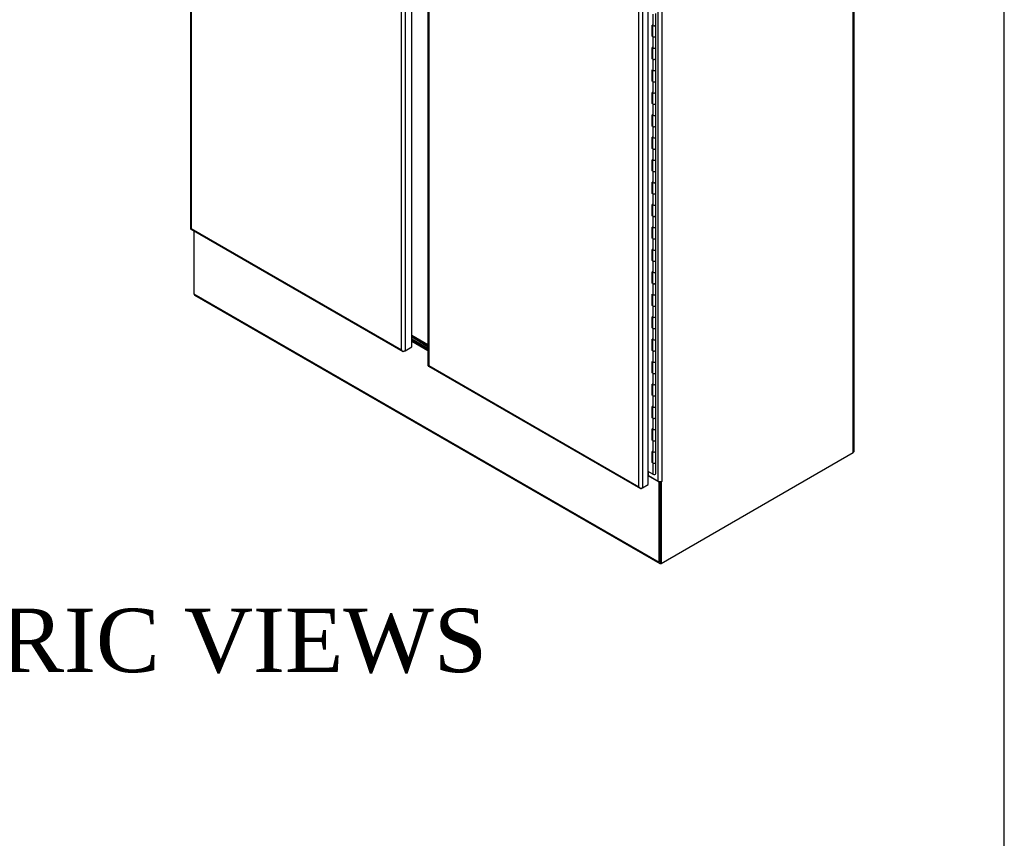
# Model space of a CAD drawing. Header units: inches. Extents: x 1 to 359, y -2 to 239.
# Tile 51 of 53: x 313 to 359, y 158 to 196. Entities that reach past the tile are written whole.
import ezdxf
from ezdxf.enums import TextEntityAlignment as Align

# ---------------------------------------------------------------- set-up
doc = ezdxf.new("R2010")
doc.units = ezdxf.units.IN
doc.header["$MEASUREMENT"] = 0
for name, color, linetype in [('COM54746-78', 7, 'Continuous'), ('COM70098', 7, 'Continuous'), ('COM70739-10', 7, 'Continuous'), ('COM71195-9', 7, 'Continuous'), ('COM71196-9', 7, 'Continuous'), ('COM71299-4', 7, 'Continuous'), ('COM71301-4', 7, 'Continuous'), ('Default', 7, 'Continuous'), ('GSK87756', 7, 'Continuous')]:
    doc.layers.add(name, color=color, linetype=linetype)
doc.styles.add('SEACAD_Times_New_Roman', font='times.ttf')

# ---------------------------------------------------------------- blocks, each defined once
blk = doc.blocks.new('SE6')
at = {"layer": 'COM54746-78', "color": 7, "linetype": 'Continuous'}
for p, q in [((342.605, 196.66), (342.605, 196.128)), ((342.735, 196.159), (342.735, 196.691)), ((342.605, 196.128), (342.575, 196.146)), ((342.575, 195.616), (342.575, 196.146)), ((342.577, 196.145), (342.577, 195.647)), ((342.583, 196.141), (342.583, 195.629)), ((342.735, 195.629), (342.735, 196.16)), ((342.605, 195.598), (342.575, 195.616)), ((342.577, 195.647), (342.583, 195.644)), ((342.605, 195.598), (342.605, 195.067)), ((342.735, 195.098), (342.735, 195.629)), ((342.605, 195.067), (342.575, 195.085)), ((342.575, 194.555), (342.575, 195.085)), ((342.577, 195.083), (342.577, 194.586)), ((342.583, 195.08), (342.583, 194.568)), ((342.735, 194.568), (342.735, 195.098)), ((342.605, 194.537), (342.575, 194.555)), ((342.577, 194.586), (342.583, 194.582)), ((342.605, 194.537), (342.605, 194.005)), ((342.735, 194.037), (342.735, 194.568)), ((342.605, 194.005), (342.575, 194.023)), ((342.575, 193.493), (342.575, 194.023)), ((342.577, 194.022), (342.577, 193.524)), ((342.583, 194.018), (342.583, 193.506)), ((342.735, 193.506), (342.735, 194.037)), ((342.605, 193.475), (342.575, 193.493)), ((342.577, 193.524), (342.583, 193.521)), ((342.605, 193.475), (342.605, 192.944)), ((342.735, 192.975), (342.735, 193.506)), ((342.605, 192.944), (342.575, 192.962)), ((342.575, 192.432), (342.575, 192.962)), ((342.577, 192.96), (342.577, 192.463)), ((342.583, 192.957), (342.583, 192.445)), ((342.735, 192.445), (342.735, 192.976)), ((342.605, 192.414), (342.575, 192.432)), ((342.577, 192.463), (342.583, 192.46)), ((342.605, 192.414), (342.605, 191.883)), ((342.735, 191.914), (342.735, 192.445)), ((342.605, 191.883), (342.575, 191.9)), ((342.575, 191.37), (342.575, 191.9)), ((342.577, 191.899), (342.577, 191.402)), ((342.583, 191.895), (342.583, 191.383)), ((342.735, 191.383), (342.735, 191.914)), ((342.577, 191.402), (342.583, 191.398)), ((342.735, 190.852), (342.735, 191.383)), ((342.605, 191.352), (342.575, 191.37)), ((342.605, 191.352), (342.605, 190.821)), ((342.605, 190.821), (342.575, 190.839)), ((342.575, 190.309), (342.575, 190.839)), ((342.577, 190.837), (342.577, 190.34)), ((342.583, 190.834), (342.583, 190.322)), ((342.735, 190.322), (342.735, 190.853)), ((342.605, 190.291), (342.575, 190.309)), ((342.577, 190.34), (342.583, 190.337)), ((342.605, 190.291), (342.605, 189.76)), ((342.735, 189.791), (342.735, 190.322)), ((342.605, 189.76), (342.575, 189.778)), ((342.575, 189.247), (342.575, 189.778)), ((342.577, 189.776), (342.577, 189.279)), ((342.583, 189.773), (342.583, 189.261)), ((342.735, 189.261), (342.735, 189.791)), ((342.605, 189.229), (342.575, 189.247)), ((342.577, 189.279), (342.583, 189.275)), ((342.605, 189.229), (342.605, 188.698)), ((342.735, 188.729), (342.735, 189.261)), ((342.605, 188.698), (342.575, 188.716)), ((342.575, 188.186), (342.575, 188.716)), ((342.577, 188.714), (342.577, 188.217)), ((342.583, 188.711), (342.583, 188.199)), ((342.735, 188.199), (342.735, 188.73)), ((342.605, 188.168), (342.575, 188.186)), ((342.577, 188.217), (342.583, 188.214)), ((342.605, 188.168), (342.605, 187.637)), ((342.735, 187.668), (342.735, 188.199)), ((342.735, 187.138), (342.735, 187.668)), ((342.605, 187.637), (342.575, 187.655)), ((342.575, 187.124), (342.575, 187.655)), ((342.577, 187.653), (342.577, 187.156)), ((342.583, 187.65), (342.583, 187.138)), ((342.605, 187.107), (342.575, 187.124)), ((342.577, 187.156), (342.583, 187.152)), ((342.605, 187.107), (342.605, 186.575)), ((342.735, 186.606), (342.735, 187.138)), ((342.605, 186.575), (342.575, 186.593)), ((342.575, 186.063), (342.575, 186.593)), ((342.577, 186.592), (342.577, 186.094)), ((342.583, 186.588), (342.583, 186.076)), ((342.735, 186.076), (342.735, 186.607)), ((342.605, 186.045), (342.575, 186.063)), ((342.577, 186.094), (342.583, 186.091)), ((342.605, 186.045), (342.605, 185.514)), ((342.735, 185.545), (342.735, 186.076)), ((342.605, 185.514), (342.575, 185.532)), ((342.575, 185.002), (342.575, 185.532)), ((342.577, 185.53), (342.577, 185.033)), ((342.583, 185.527), (342.583, 185.015)), ((342.735, 185.015), (342.735, 185.545)), ((342.605, 184.984), (342.575, 185.002)), ((342.577, 185.033), (342.583, 185.029)), ((342.605, 184.984), (342.605, 184.452)), ((342.735, 184.483), (342.735, 185.015)), ((342.605, 184.452), (342.575, 184.47)), ((342.575, 183.94), (342.575, 184.47)), ((342.577, 184.469), (342.577, 183.971)), ((342.583, 184.465), (342.583, 183.953)), ((342.735, 183.953), (342.735, 184.484)), ((342.605, 183.922), (342.575, 183.94)), ((342.577, 183.971), (342.583, 183.968)), ((342.735, 183.422), (342.735, 183.953)), ((342.605, 183.922), (342.605, 183.391)), ((342.605, 183.391), (342.575, 183.409)), ((342.575, 182.879), (342.575, 183.409)), ((342.577, 183.407), (342.577, 182.91)), ((342.583, 183.404), (342.583, 182.892)), ((342.735, 182.892), (342.735, 183.423)), ((342.605, 182.861), (342.575, 182.879)), ((342.577, 182.91), (342.583, 182.907)), ((342.605, 182.861), (342.605, 182.33)), ((342.735, 182.361), (342.735, 182.892)), ((342.605, 182.33), (342.575, 182.347)), ((342.575, 181.817), (342.575, 182.347)), ((342.577, 182.346), (342.577, 181.849)), ((342.583, 182.342), (342.583, 181.83)), ((342.735, 181.83), (342.735, 182.361)), ((342.605, 181.799), (342.575, 181.817)), ((342.577, 181.849), (342.583, 181.845)), ((342.605, 181.799), (342.605, 181.268)), ((342.735, 181.299), (342.735, 181.83)), ((342.605, 181.268), (342.575, 181.286)), ((342.575, 180.756), (342.575, 181.286)), ((342.577, 181.284), (342.577, 180.787)), ((342.583, 181.281), (342.583, 180.769)), ((342.735, 180.769), (342.735, 181.3)), ((342.605, 180.738), (342.575, 180.756)), ((342.577, 180.787), (342.583, 180.784)), ((342.605, 180.738), (342.605, 180.207)), ((342.735, 180.238), (342.735, 180.769)), ((342.605, 180.207), (342.575, 180.225)), ((342.575, 179.694), (342.575, 180.225)), ((342.577, 180.223), (342.577, 179.726)), ((342.583, 180.22), (342.583, 179.708)), ((342.735, 179.708), (342.735, 180.238)), ((342.605, 179.676), (342.575, 179.694)), ((342.577, 179.726), (342.583, 179.722)), ((342.605, 179.676), (342.605, 179.145)), ((342.735, 179.176), (342.735, 179.708)), ((342.605, 179.145), (342.575, 179.163)), ((342.575, 178.633), (342.575, 179.163)), ((342.577, 179.161), (342.577, 178.664)), ((342.583, 179.158), (342.583, 178.646)), ((342.735, 178.646), (342.735, 179.177)), ((342.605, 178.615), (342.575, 178.633)), ((342.577, 178.664), (342.583, 178.661)), ((342.605, 178.615), (342.605, 178.084)), ((342.735, 178.115), (342.735, 178.646)), ((342.605, 178.084), (342.575, 178.102)), ((342.575, 177.571), (342.575, 178.102)), ((342.577, 178.1), (342.577, 177.603)), ((342.583, 178.097), (342.583, 177.585)), ((342.735, 177.585), (342.735, 178.115)), ((342.605, 177.554), (342.575, 177.571)), ((342.577, 177.603), (342.583, 177.599)), ((342.605, 177.554), (342.605, 177.022)), ((342.735, 177.053), (342.735, 177.585)), ((342.605, 177.022), (342.575, 177.04)), ((342.575, 176.51), (342.575, 177.04)), ((342.577, 177.039), (342.577, 176.541)), ((342.583, 177.035), (342.583, 176.523)), ((342.735, 176.523), (342.735, 177.054)), ((342.605, 176.492), (342.575, 176.51)), ((342.577, 176.541), (342.583, 176.538)), ((342.605, 176.492), (342.605, 175.961)), ((342.735, 175.992), (342.735, 176.523)), ((342.575, 175.449), (342.575, 175.979)), ((342.605, 175.961), (342.575, 175.979)), ((342.577, 175.977), (342.577, 175.48)), ((342.583, 175.974), (342.583, 175.462)), ((342.735, 175.462), (342.735, 175.992)), ((342.605, 175.431), (342.575, 175.449)), ((342.577, 175.48), (342.583, 175.476)), ((342.605, 175.431), (342.605, 174.9)), ((342.735, 174.931), (342.735, 175.462)), ((342.605, 174.9), (342.382, 175.029))]:
    blk.add_line(p, q, dxfattribs=at)
for centre, major_axis, start_param, end_param in [((342.659, 196.16), (-0.0761, 0), 0, 3.141593), ((342.659, 196.159), (-0.0761, 0), 0.785398, 3.141593), ((342.659, 195.629), (0.0877, 0), -3.507377, -3.404676), ((342.52, 195.835), (-0.0494, 0.0856), 4.366763, 4.535551), ((342.52, 195.835), (-0.0494, 0.0856), 3.31843, 3.487219), ((342.548, 195.851), (0.0494, -0.0856), -0.360117, -0.292582), ((342.659, 195.629), (-0.076, 0), 0, 3.141593), ((342.659, 195.629), (-0.0761, 0), 0.785398, 3.141593), ((342.659, 195.098), (-0.076, 0), 0, 3.141593), ((342.659, 195.098), (-0.0761, 0), 0.785398, 3.141593), ((342.659, 194.568), (0.0878, 0), -3.507377, -3.404676), ((342.659, 194.568), (-0.076, 0), 0, 3.141593), ((342.659, 194.568), (-0.0761, 0), 0.785398, 3.141593), ((342.659, 194.037), (-0.076, 0), 0, 3.141593), ((342.659, 194.037), (-0.0761, 0), 0.785398, 3.141593), ((342.659, 193.506), (0.0877, 0), -3.507377, -3.404676), ((342.659, 193.506), (-0.076, 0), 0, 3.141593), ((342.659, 193.506), (-0.076, 0), 0.785398, 3.141593), ((342.659, 192.976), (-0.076, 0), 0, 3.141593), ((342.659, 192.975), (-0.076, 0), 0.785398, 3.141593), ((342.659, 192.445), (0.0877, 0), -3.507377, -3.404676), ((342.52, 192.651), (-0.0494, 0.0856), 4.366763, 4.535551), ((342.52, 192.651), (-0.0494, 0.0856), 3.31843, 3.487219), ((342.548, 192.667), (0.0494, -0.0856), -0.360117, -0.292582), ((342.659, 192.445), (-0.0761, 0), 0, 3.141593), ((342.659, 192.445), (-0.0761, 0), 0.785398, 3.141593), ((342.659, 191.914), (-0.0761, 0), 0.785398, 3.141593), ((342.659, 191.914), (-0.0761, 0), 0.783092, 3.141593), ((342.659, 191.383), (0.0877, 0), -3.507377, -3.404676), ((342.659, 191.383), (-0.0761, 0), 0, 3.141593), ((342.659, 191.383), (-0.0761, 0), 0.785398, 3.141593), ((342.659, 190.853), (-0.0761, 0), 0.783092, 3.141593), ((342.659, 190.852), (-0.076, 0), 0.785398, 3.141593), ((342.659, 190.322), (0.0878, 0), -3.507377, -3.404676), ((342.659, 190.322), (-0.0761, 0), 0, 3.141593), ((342.659, 190.322), (-0.0761, 0), 0.785398, 3.141593), ((342.659, 189.791), (-0.0761, 0), 0.785398, 3.141593), ((342.659, 189.791), (-0.076, 0), 0.783092, 3.141593), ((342.659, 189.261), (0.0877, 0), -3.507377, -3.404676), ((342.52, 189.466), (-0.0494, 0.0856), 4.366763, 4.535551), ((342.52, 189.466), (-0.0494, 0.0856), 3.31843, 3.487219), ((342.548, 189.483), (0.0494, -0.0856), -0.360117, -0.292582), ((342.659, 189.261), (-0.076, 0), 0, 3.141593), ((342.659, 189.261), (-0.076, 0), 0.785398, 3.141593), ((342.659, 188.73), (-0.076, 0), 0, 3.141593), ((342.659, 188.729), (-0.076, 0), 0.785398, 3.141593), ((342.659, 188.199), (0.0878, 0), -3.507377, -3.404676), ((342.659, 188.199), (-0.076, 0), 0, 3.141593), ((342.659, 188.199), (-0.076, 0), 0.785398, 3.141593), ((342.659, 187.668), (-0.076, 0), 0.785398, 3.141593), ((342.659, 187.668), (-0.076, 0), 0.783092, 3.141593), ((342.659, 187.138), (0.0878, 0), -3.507377, -3.404676), ((342.659, 187.138), (-0.0761, 0), 0, 3.141593), ((342.659, 187.138), (-0.076, 0), 0.785398, 3.141593), ((342.52, 186.282), (-0.0494, 0.0856), 4.366763, 4.535551), ((342.659, 186.607), (-0.0761, 0), 0.783092, 3.141593), ((342.659, 186.606), (-0.076, 0), 0.785398, 3.141593), ((342.659, 186.076), (0.0878, 0), -3.507377, -3.404676), ((342.52, 186.282), (-0.0494, 0.0856), 3.31843, 3.487219), ((342.548, 186.298), (0.0494, -0.0856), -0.360117, -0.292582), ((342.659, 186.076), (-0.0761, 0), 0, 3.141593), ((342.659, 186.076), (-0.0761, 0), 0.785398, 3.141593), ((342.659, 185.545), (-0.076, 0), 0.785398, 3.141593), ((342.659, 185.545), (-0.0761, 0), 0.783092, 3.141593), ((342.659, 185.015), (0.0878, 0), -3.507377, -3.404676), ((342.659, 185.015), (-0.0761, 0), 0, 3.141593), ((342.659, 185.015), (-0.076, 0), 0.785398, 3.141593), ((342.659, 184.484), (-0.076, 0), 0.783092, 3.141593), ((342.659, 184.483), (-0.076, 0), 0.785398, 3.141593), ((342.659, 183.953), (0.0878, 0), -3.507377, -3.404676), ((342.659, 183.953), (-0.076, 0), 0, 3.141593), ((342.659, 183.953), (-0.0761, 0), 0.785398, 3.141593), ((342.52, 183.098), (-0.0494, 0.0856), 4.366763, 4.535551), ((342.52, 183.098), (-0.0494, 0.0856), 3.31843, 3.487219), ((342.548, 183.114), (0.0494, -0.0856), -0.360117, -0.292581), ((342.659, 183.423), (-0.076, 0), 0.783092, 3.141593), ((342.659, 183.422), (-0.076, 0), 0.785398, 3.141593), ((342.659, 182.892), (0.0877, 0), -3.507377, -3.404676), ((342.659, 182.892), (-0.076, 0), 0, 3.141593), ((342.659, 182.892), (-0.076, 0), 0.785398, 3.141593), ((342.659, 182.361), (-0.076, 0), 0.785398, 3.141593), ((342.659, 182.361), (-0.076, 0), 0.783092, 3.141593), ((342.659, 181.83), (0.0878, 0), -3.507377, -3.404676), ((342.659, 181.83), (-0.0761, 0), 0, 3.141593), ((342.659, 181.83), (-0.0761, 0), 0.785398, 3.141593), ((342.659, 181.3), (-0.0761, 0), 0.783092, 3.141593), ((342.659, 181.299), (-0.0761, 0), 0.785398, 3.141593), ((342.659, 180.769), (0.0877, 0), -3.507377, -3.404676), ((342.659, 180.769), (-0.0761, 0), 0, 3.141593), ((342.659, 180.769), (-0.076, 0), 0.785398, 3.141593), ((342.659, 180.238), (-0.0761, 0), 0, 3.141593), ((342.659, 180.238), (-0.076, 0), 0.785398, 3.141593), ((342.52, 179.913), (-0.0494, 0.0856), 4.366763, 4.535551), ((342.52, 179.913), (-0.0494, 0.0856), 3.31843, 3.487219), ((342.548, 179.93), (0.0494, -0.0856), -0.360117, -0.292582), ((342.659, 179.708), (0.0878, 0), -3.507377, -3.404676), ((342.659, 179.708), (-0.0761, 0), 0, 3.141593), ((342.659, 179.708), (-0.076, 0), 0.785398, 3.141593), ((342.659, 179.177), (-0.076, 0), 0, 3.141593), ((342.659, 179.176), (-0.0761, 0), 0.785398, 3.141593), ((342.659, 178.646), (0.0877, 0), -3.507377, -3.404676), ((342.659, 178.646), (-0.076, 0), 0, 3.141593), ((342.659, 178.646), (-0.0761, 0), 0.785398, 3.141593), ((342.659, 178.115), (-0.076, 0), 0, 3.141593), ((342.659, 178.115), (-0.076, 0), 0.785398, 3.141593), ((342.659, 177.585), (0.0877, 0), -3.507377, -3.404676), ((342.659, 177.585), (-0.076, 0), 0, 3.141593), ((342.659, 177.585), (-0.076, 0), 0.785398, 3.141593), ((342.659, 177.054), (-0.076, 0), 0, 3.141593), ((342.659, 177.053), (-0.0761, 0), 0.785398, 3.141593), ((342.659, 176.523), (0.0878, 0), -3.507377, -3.404676), ((342.52, 176.729), (-0.0494, 0.0856), 4.366763, 4.535551), ((342.52, 176.729), (-0.0494, 0.0856), 3.31843, 3.487219), ((342.548, 176.745), (0.0494, -0.0856), -0.360117, -0.292582), ((342.659, 176.523), (-0.0761, 0), 0, 3.141593), ((342.659, 176.523), (-0.076, 0), 0.785398, 3.141593), ((342.659, 175.992), (-0.0761, 0), 0, 3.141593), ((342.659, 175.992), (-0.076, 0), 0.785398, 3.141593), ((342.659, 175.462), (0.0878, 0), -3.507377, -3.404676), ((342.659, 175.462), (-0.0761, 0), 0, 3.141593), ((342.659, 175.462), (-0.0761, 0), 0.785398, 3.141593), ((342.659, 174.931), (-0.076, 0), 0.785398, 3.141593)]:
    blk.add_ellipse(centre, major_axis=major_axis, ratio=0.57735, start_param=start_param, end_param=end_param, dxfattribs=at)
at = {"layer": 'COM70098', "color": 7, "linetype": 'Continuous'}
for p, q in [((331.967, 180.981), (331.199, 181.425)), ((331.967, 180.931), (331.199, 181.375)), ((331.199, 181.293), (331.967, 180.849)), ((331.199, 181.242), (331.967, 180.798))]:
    blk.add_line(p, q, dxfattribs=at)
at = {"layer": 'COM70739-10', "color": 7, "linetype": 'Continuous'}
blk.add_line((331.967, 181.024), (331.199, 181.468), dxfattribs=at)
at = {"layer": 'COM71195-9', "color": 7, "linetype": 'Continuous'}
for p, q in [((320.736, 229.164), (320.736, 186.525)), ((320.772, 229.063), (320.772, 186.525)), ((331.199, 180.919), (331.199, 223.558)), ((330.709, 180.788), (330.709, 223.326)), ((330.884, 223.376), (330.884, 180.737)), ((320.754, 186.493), (330.778, 180.706)), ((320.772, 186.525), (330.709, 180.788)), ((330.764, 180.719), (330.764, 180.719)), ((330.884, 180.737), (330.84, 180.712)), ((330.884, 180.737), (331.199, 180.919))]:
    blk.add_line(p, q, dxfattribs=at)
for centre, major_axis, ratio, start_param, end_param in [((320.859, 186.525), (0.123, 0), 0.57735, 3.141593, 3.403392), ((320.859, 186.575), (-0.123, -0.071), 0.000359, 0.261592, 0.785191), ((320.859, 186.575), (-0.123, -0.071), 0.000359, -0.785191, -0.261592), ((320.816, 186.6), (0.062, 0.107), 0.57735, 2.879793, 3.141593), ((330.796, 180.838), (0.087, -0.151), 0.57759, 4.712596, 5.236195), ((330.796, 180.838), (0.087, -0.151), 0.57759, 4.712182, 5.23578), ((330.796, 180.788), (0.123, 0), 0.57735, 4.45059, 5.497787), ((330.84, 180.813), (0.062, 0.107), 0.57735, 2.879793, 3.926991)]:
    blk.add_ellipse(centre, major_axis=major_axis, ratio=ratio, start_param=start_param, end_param=end_param, dxfattribs=at)
at = {"layer": 'COM71196-9', "color": 7, "linetype": 'Continuous'}
for p, q in [((342.382, 174.407), (342.382, 217.046)), ((341.94, 174.303), (341.94, 216.842)), ((342.115, 216.892), (342.115, 174.253)), ((331.967, 199.744), (331.967, 180.04)), ((332.003, 199.562), (332.003, 180.04)), ((331.985, 180.009), (342.01, 174.221)), ((332.003, 180.04), (341.94, 174.303)), ((341.996, 174.234), (341.996, 174.234)), ((342.115, 174.253), (342.071, 174.228)), ((342.115, 174.253), (342.382, 174.407)), ((342.382, 174.462), (342.386, 174.46)), ((342.386, 174.46), (342.382, 174.457)), ((342.386, 174.409), (342.382, 174.407)), ((342.386, 174.409), (342.386, 174.46))]:
    blk.add_line(p, q, dxfattribs=at)
for centre, major_axis, ratio, start_param, end_param in [((332.091, 180.04), (0.124, 0), 0.57735, 3.141593, 3.403392), ((332.091, 180.091), (-0.123, -0.071), 0.000359, -0.785191, -0.261592), ((332.091, 180.091), (-0.123, -0.071), 0.000359, 0.261592, 0.785191), ((332.047, 180.116), (0.062, 0.107), 0.57735, 2.879793, 3.141593), ((342.028, 174.354), (0.087, -0.151), 0.57759, 4.712596, 5.236195), ((342.028, 174.354), (0.087, -0.151), 0.57759, 4.712182, 5.23578), ((342.028, 174.303), (0.123, 0), 0.57735, 4.45059, 5.497787), ((342.071, 174.328), (0.062, 0.107), 0.57735, 2.879793, 3.926991)]:
    blk.add_ellipse(centre, major_axis=major_axis, ratio=ratio, start_param=start_param, end_param=end_param, dxfattribs=at)
at = {"layer": 'COM71299-4', "color": 7, "linetype": 'Continuous'}
for p, q in [((320.901, 186.409), (320.901, 183.433)), ((320.901, 183.433), (342.903, 170.73)), ((320.926, 183.376), (342.928, 170.673)), ((331.967, 180.765), (331.199, 181.209)), ((331.199, 181.2), (331.967, 180.756)), ((342.903, 174.527), (342.382, 174.828)), ((342.938, 174.548), (342.903, 174.527)), ((342.903, 170.73), (342.903, 174.527)), ((342.946, 170.755), (342.946, 174.547))]:
    blk.add_line(p, q, dxfattribs=at)
for centre, end_param in [((320.988, 183.483), 3.141593), ((342.99, 170.78), 3.926991)]:
    blk.add_ellipse(centre, major_axis=(0.062, 0.107), ratio=0.57735, start_param=2.356194, end_param=end_param, dxfattribs=at)
at = {"layer": 'COM71301-4', "color": 7, "linetype": 'Continuous'}
for p, q in [((352.079, 175.927), (352.079, 223.623)), ((352.115, 175.977), (352.115, 223.673)), ((342.859, 174.568), (342.859, 216.66)), ((343.034, 216.66), (343.034, 174.568)), ((342.99, 170.679), (352.079, 175.927)), ((342.402, 174.832), (342.402, 175.018)), ((342.402, 174.832), (342.859, 174.568)), ((342.946, 174.547), (342.946, 170.705)), ((342.955, 174.548), (342.99, 174.527)), ((343.034, 174.552), (342.99, 174.527)), ((342.99, 174.527), (342.99, 170.679)), ((343.019, 174.561), (343.034, 174.552)), ((343.034, 174.568), (343.034, 174.552)), ((342.946, 170.705), (342.99, 170.679))]:
    blk.add_line(p, q, dxfattribs=at)
for centre, major_axis, start_param, end_param in [((351.992, 175.977), (-0.123, 0), 2.356194, 3.141593), ((342.358, 174.807), (-0.0617, 0), 3.926991, 4.32302), ((342.946, 174.619), (0.123, 0), 3.926991, 5.497787)]:
    blk.add_ellipse(centre, major_axis=major_axis, ratio=0.57735, start_param=start_param, end_param=end_param, dxfattribs=at)
at = {"layer": 'GSK87756', "color": 7, "linetype": 'Continuous'}
for p, q in [((331.967, 180.94), (331.199, 181.384)), ((331.967, 180.84), (331.199, 181.284))]:
    blk.add_line(p, q, dxfattribs=at)
blk = doc.blocks.new('BORDER')
at = {"layer": 'Default', "color": 7, "linetype": 'Continuous'}
blk.add_line((0, 0), (0, 27.86), dxfattribs=at)

msp = doc.modelspace()

# ---------------------------------------------------------------- block references
at = {"layer": 'Default', "color": 7, "xscale": 8.55, "yscale": 8.55, "zscale": 8.55}
msp.add_blockref('BORDER', (359.223, 0.67), dxfattribs=at)
at = {"layer": 'Default'}
msp.add_blockref('SE6', (0, 0), dxfattribs=at)

# ---------------------------------------------------------------- texts
at = {"layer": 'Default', "color": 7, "linetype": 'Continuous', "style": 'SEACAD_Times_New_Roman'}
msp.add_text('ISOMETRIC VIEWS', height=3, dxfattribs=at).set_placement((294.865, 168.538), align=Align.TOP_LEFT)

doc.saveas('drawing.dxf')
